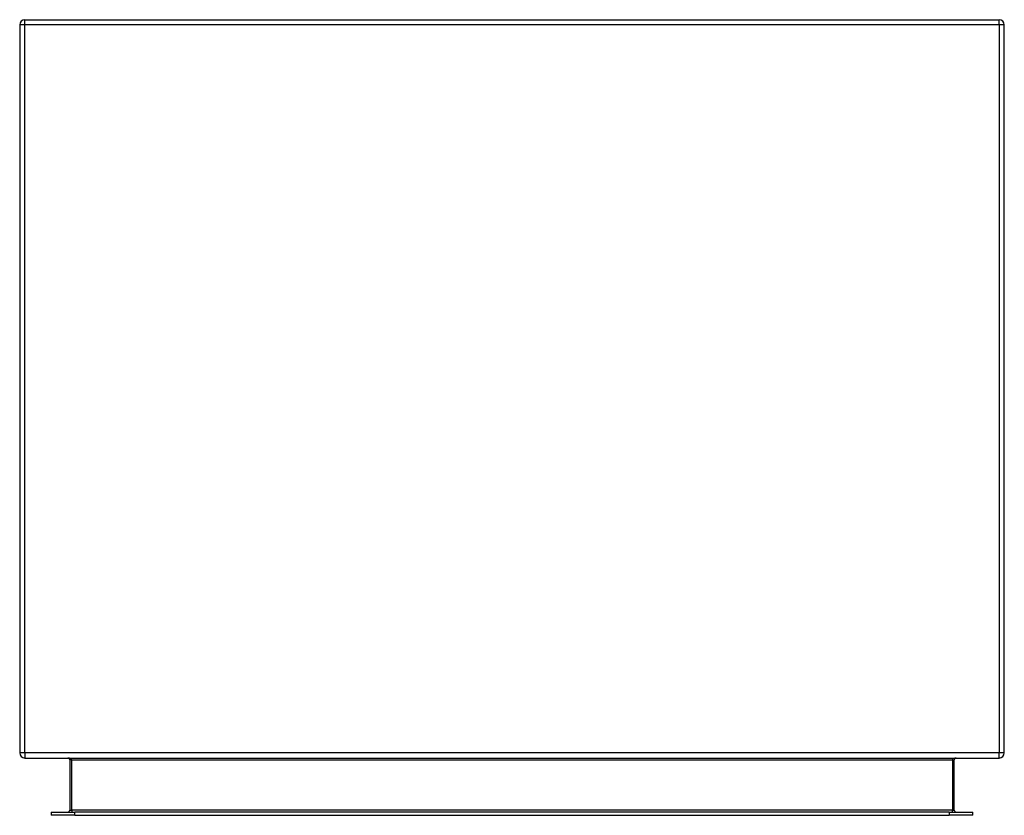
# Model space of a CAD drawing. Header units: inches. Extents: x 12.8 to 28.8, y 4 to 17.
import ezdxf

# ---------------------------------------------------------------- set-up
doc = ezdxf.new("R2010")
doc.units = ezdxf.units.IN
doc.header["$MEASUREMENT"] = 0
doc.layers.add('Visible Edges(ANSI)', color=7, linetype='Continuous', lineweight=25)
doc.layers.add('Visible Tangent Edges(ANSI)', color=7, linetype='Continuous', lineweight=25)

msp = doc.modelspace()

# ---------------------------------------------------------------- linework, layer by layer
at = {"layer": 'Visible Edges(ANSI)'}
for p, q in [((12.916, 16.98), (28.748, 16.98)), ((12.832, 16.896), (12.832, 5.064)), ((28.832, 5.064), (28.832, 16.896)), ((12.916, 4.98), (28.748, 4.98)), ((13.646, 4.949), (13.646, 4.133)), ((28.019, 4.133), (28.019, 4.949)), ((13.344, 4.102), (13.73, 4.102)), ((13.344, 4.102), (13.344, 4.049)), ((13.73, 4.049), (13.344, 4.049)), ((27.935, 4.102), (13.73, 4.102)), ((13.73, 4.049), (27.935, 4.049)), ((27.935, 4.102), (28.321, 4.102)), ((28.321, 4.049), (27.935, 4.049)), ((28.321, 4.049), (28.321, 4.102))]:
    msp.add_line(p, q, dxfattribs=at)
for centre, radius, start, end in [((12.916, 16.896), 0.084, 90, 180), ((28.748, 16.896), 0.084, 0, 90), ((12.916, 5.064), 0.084, 180, 270), ((13.615, 4.949), 0.031, 0, 90), ((28.05, 4.949), 0.031, 90, 180), ((28.748, 5.064), 0.084, 270, 0), ((13.615, 4.133), 0.031, 270, 0), ((28.05, 4.133), 0.031, 180, 270)]:
    msp.add_arc(centre, radius, start, end, dxfattribs=at)
at = {"layer": 'Visible Tangent Edges(ANSI)'}
for p, q in [((12.916, 16.896), (12.916, 16.98)), ((28.748, 16.896), (28.748, 16.98)), ((12.916, 16.896), (12.832, 16.896)), ((12.916, 5.064), (12.916, 16.896)), ((28.748, 16.896), (12.916, 16.896)), ((28.748, 16.896), (28.748, 5.064)), ((28.832, 16.896), (28.748, 16.896)), ((12.916, 5.064), (12.832, 5.064)), ((28.748, 5.064), (12.916, 5.064)), ((12.916, 5.064), (12.916, 4.98)), ((28.748, 4.98), (28.748, 5.064)), ((28.832, 5.064), (28.748, 5.064)), ((13.677, 4.949), (13.646, 4.949)), ((13.677, 4.133), (13.677, 4.949)), ((13.677, 4.949), (27.988, 4.949)), ((27.988, 4.949), (28.019, 4.949)), ((27.988, 4.949), (27.988, 4.133)), ((13.646, 4.133), (13.677, 4.133)), ((13.677, 4.133), (13.677, 4.102)), ((27.988, 4.133), (13.677, 4.133)), ((13.73, 4.049), (13.73, 4.102)), ((27.935, 4.102), (27.935, 4.049)), ((27.988, 4.133), (28.019, 4.133)), ((27.988, 4.102), (27.988, 4.133))]:
    msp.add_line(p, q, dxfattribs=at)
for centre, major_axis, start_param, end_param in [((13.615, 4.949), (0.062, 0), 0, 1.570796), ((28.05, 4.949), (-0.062, 0), 4.712389, 6.283185)]:
    msp.add_ellipse(centre, major_axis=major_axis, ratio=0.5, start_param=start_param, end_param=end_param, dxfattribs=at)

doc.saveas('drawing.dxf')
